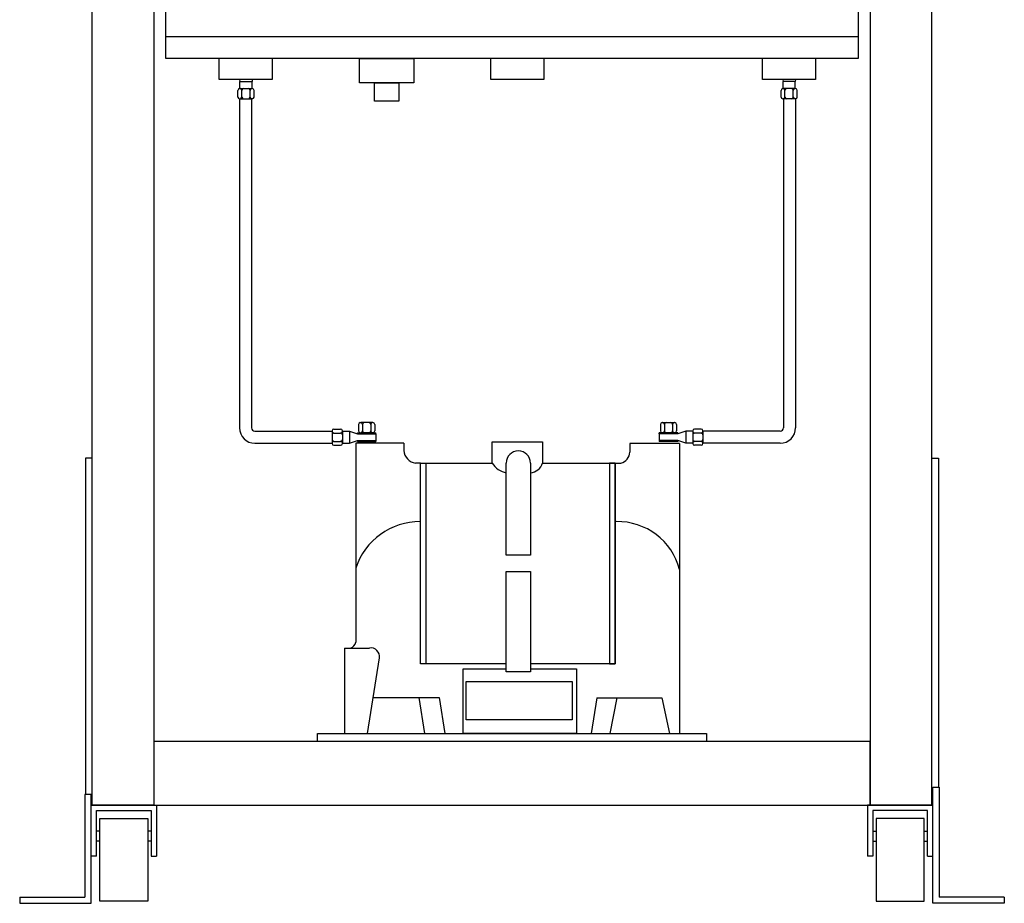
# Model space of a CAD drawing. Extents: x 12116 to 15832, y -17115 to -14055.
# Tile 2 of 7: x 12138 to 12954, y -15447 to -14715. Entities that reach past the tile are written whole.
import ezdxf

# ---------------------------------------------------------------- set-up
doc = ezdxf.new("R2010")
doc.units = 0
for name, color, linetype in [('BARRAMENTO', 30, 'Continuous'), ('ESTRUTURA DE VÁCUO', 2, 'Continuous'), ('ESTRUTURA DISJUNTOR', 1, 'Continuous'), ('TP', 131, 'Continuous')]:
    doc.layers.add(name, color=color, linetype=linetype)

msp = doc.modelspace()

# ---------------------------------------------------------------- linework, layer by layer
at = {"color": 1}
for p, q in [((12320, -14764.63), (12320.39, -14766.29)), ((12320.39, -14772.17), (12320.39, -14766.29)), ((12320.39, -14766.29), (12330.39, -14766.29)), ((12330.65, -14764.63), (12330.39, -14766.29)), ((12330.39, -14772.17), (12330.39, -14766.29)), ((12770.55, -14764.63), (12770.81, -14766.29)), ((12770.81, -14772.17), (12770.81, -14766.29)), ((12780.81, -14766.29), (12770.81, -14766.29)), ((12781.2, -14764.63), (12780.81, -14766.29)), ((12780.81, -14772.17), (12780.81, -14766.29)), ((12318.65, -14779.15), (12318.65, -14773.65)), ((12320.13, -14772.17), (12320.48, -14772.17)), ((12320.48, -14772.17), (12330.3, -14772.17)), ((12321.95, -14779.15), (12321.95, -14773.65)), ((12328.82, -14779.15), (12328.82, -14773.65)), ((12328.82, -14779.15), (12328.82, -14773.65)), ((12330.65, -14772.17), (12330.3, -14772.17)), ((12332.13, -14779.15), (12332.13, -14773.65)), ((12769.07, -14779.15), (12769.07, -14773.65)), ((12770.55, -14772.17), (12770.9, -14772.17)), ((12780.72, -14772.17), (12770.9, -14772.17)), ((12772.38, -14779.15), (12772.38, -14773.65)), ((12772.38, -14779.15), (12772.38, -14773.65)), ((12779.25, -14779.15), (12779.25, -14773.65)), ((12781.07, -14772.17), (12780.72, -14772.17)), ((12782.55, -14779.15), (12782.55, -14773.65)), ((12320.13, -14780.63), (12320.48, -14780.63)), ((12320.48, -14780.63), (12330.3, -14780.63)), ((12330.65, -14780.63), (12330.3, -14780.63)), ((12770.55, -14780.63), (12770.9, -14780.63)), ((12780.72, -14780.63), (12770.9, -14780.63)), ((12781.07, -14780.63), (12780.72, -14780.63)), ((12396.84, -15055.82), (12396.84, -15056.17)), ((12396.84, -15056.17), (12396.84, -15065.99)), ((12398.31, -15054.34), (12403.81, -15054.34)), ((12405.29, -15055.82), (12405.29, -15056.17)), ((12405.29, -15056.08), (12411.17, -15056.08)), ((12405.29, -15056.17), (12405.29, -15065.99)), ((12411.17, -15056.08), (12411.17, -15066.08)), ((12411.17, -15056.08), (12417.74, -15058.38)), ((12418.7, -15050.46), (12418.7, -15055.95)), ((12420.17, -15048.98), (12420.52, -15048.98)), ((12430.35, -15048.98), (12420.52, -15048.98)), ((12422, -15050.46), (12422, -15055.95)), ((12422, -15050.46), (12422, -15055.95)), ((12428.87, -15050.46), (12428.87, -15055.95)), ((12430.7, -15048.98), (12430.35, -15048.98)), ((12432.18, -15050.46), (12432.18, -15055.95)), ((12669.02, -15050.46), (12669.02, -15055.95)), ((12670.5, -15048.98), (12670.85, -15048.98)), ((12670.85, -15048.98), (12680.68, -15048.98)), ((12672.33, -15050.46), (12672.33, -15055.95)), ((12679.2, -15050.46), (12679.2, -15055.95)), ((12679.2, -15050.46), (12679.2, -15055.95)), ((12681.02, -15048.98), (12680.68, -15048.98)), ((12682.5, -15050.46), (12682.5, -15055.95)), ((12690.03, -15056.08), (12683.46, -15058.38)), ((12695.91, -15056.08), (12690.03, -15056.08)), ((12690.03, -15056.08), (12690.03, -15066.08)), ((12695.91, -15055.82), (12695.91, -15056.17)), ((12695.91, -15056.17), (12695.91, -15065.99)), ((12702.89, -15054.34), (12697.39, -15054.34)), ((12704.36, -15055.82), (12704.36, -15056.17)), ((12704.36, -15056.17), (12704.36, -15065.99)), ((12398.31, -15057.65), (12403.81, -15057.65)), ((12398.31, -15064.52), (12403.81, -15064.52)), ((12398.31, -15064.52), (12403.81, -15064.52)), ((12411.17, -15066.08), (12417.74, -15063.78)), ((12417.74, -15058.38), (12417.74, -15057.43)), ((12417.74, -15057.43), (12433.13, -15057.43)), ((12417.74, -15058.38), (12433.13, -15058.38)), ((12417.74, -15063.78), (12433.13, -15063.78)), ((12417.74, -15063.78), (12417.74, -15064.73)), ((12417.74, -15064.73), (12433.13, -15064.73)), ((12420.17, -15057.43), (12420.52, -15057.43)), ((12430.35, -15057.43), (12420.52, -15057.43)), ((12430.7, -15057.43), (12430.35, -15057.43)), ((12433.13, -15058.38), (12433.13, -15057.43)), ((12433.13, -15058.38), (12433.13, -15063.78)), ((12433.13, -15063.78), (12433.13, -15064.73)), ((12683.46, -15057.43), (12668.07, -15057.43)), ((12668.07, -15058.38), (12668.07, -15057.43)), ((12683.46, -15058.38), (12668.07, -15058.38)), ((12668.07, -15058.38), (12668.07, -15063.78)), ((12683.46, -15063.78), (12668.07, -15063.78)), ((12668.07, -15063.78), (12668.07, -15064.73)), ((12683.46, -15064.73), (12668.07, -15064.73)), ((12670.5, -15057.43), (12670.85, -15057.43)), ((12670.85, -15057.43), (12680.68, -15057.43)), ((12681.02, -15057.43), (12680.68, -15057.43)), ((12683.46, -15058.38), (12683.46, -15057.43)), ((12690.03, -15066.08), (12683.46, -15063.78)), ((12683.46, -15063.78), (12683.46, -15064.73)), ((12702.89, -15057.65), (12697.39, -15057.65)), ((12702.89, -15064.52), (12697.39, -15064.52)), ((12702.89, -15064.52), (12697.39, -15064.52)), ((12396.84, -15066.34), (12396.84, -15065.99)), ((12398.31, -15067.82), (12403.81, -15067.82)), ((12405.29, -15066.34), (12405.29, -15065.99)), ((12405.29, -15066.08), (12411.17, -15066.08)), ((12695.91, -15066.08), (12690.03, -15066.08)), ((12695.91, -15066.34), (12695.91, -15065.99)), ((12702.89, -15067.82), (12697.39, -15067.82)), ((12704.36, -15066.34), (12704.36, -15065.99))]:
    msp.add_line(p, q, dxfattribs=at)
for points in [[(12258.8, -14296.01), (12833.18, -14296.01), (12833.18, -14747.09), (12258.8, -14747.09)], [(12833.18, -14747.09), (12258.8, -14747.09), (12258.8, -14728.96), (12833.18, -14728.96)], [(12419.63, -14747.09), (12464.51, -14747.09), (12464.51, -14767.39), (12419.63, -14767.39)], [(12431.87, -14767.39), (12452.27, -14767.39), (12452.27, -14782.68), (12431.87, -14782.68)]]:
    msp.add_lwpolyline(points, close=True, dxfattribs=at)
for centre, start, end in [((12320.13, -14773.65), 90, 180), ((12320.48, -14773.65), 0, 90), ((12323.43, -14773.65), 90, 180), ((12327.35, -14773.65), 0, 90), ((12330.3, -14773.65), 90, 180), ((12330.65, -14773.65), 0, 90), ((12770.55, -14773.65), 90, 180), ((12770.9, -14773.65), 0, 90), ((12773.85, -14773.65), 90, 180), ((12777.77, -14773.65), 0, 90), ((12780.72, -14773.65), 90, 180), ((12781.07, -14773.65), 0, 90), ((12320.13, -14779.15), 180, 270), ((12320.48, -14779.15), 270, 0), ((12323.43, -14779.15), 180, 270), ((12327.35, -14779.15), 270, 0), ((12330.3, -14779.15), 180, 270), ((12330.65, -14779.15), 270, 0), ((12770.55, -14779.15), 180, 270), ((12770.9, -14779.15), 270, 0), ((12773.85, -14779.15), 180, 270), ((12777.77, -14779.15), 270, 0), ((12780.72, -14779.15), 180, 270), ((12781.07, -14779.15), 270, 0), ((12398.31, -15055.82), 90, 180), ((12398.31, -15056.17), 180, 270), ((12403.81, -15055.82), 0, 90), ((12403.81, -15056.17), 270, 0), ((12420.17, -15050.46), 90, 180), ((12420.17, -15055.95), 180, 270), ((12420.52, -15050.46), 0, 90), ((12420.52, -15055.95), 270, 0), ((12423.48, -15050.46), 90, 180), ((12423.48, -15055.95), 180, 270), ((12427.4, -15050.46), 0, 90), ((12427.4, -15055.95), 270, 0), ((12430.35, -15050.46), 90, 180), ((12430.35, -15055.95), 180, 270), ((12430.7, -15050.46), 0, 90), ((12430.7, -15055.95), 270, 0), ((12670.5, -15050.46), 90, 180), ((12670.5, -15055.95), 180, 270), ((12670.85, -15050.46), 0, 90), ((12670.85, -15055.95), 270, 0), ((12673.8, -15050.46), 90, 180), ((12673.8, -15055.95), 180, 270), ((12677.72, -15050.46), 0, 90), ((12677.72, -15055.95), 270, 0), ((12680.68, -15050.46), 90, 180), ((12680.68, -15055.95), 180, 270), ((12681.02, -15050.46), 0, 90), ((12681.02, -15055.95), 270, 0), ((12697.39, -15055.82), 90, 180), ((12697.39, -15056.17), 180, 270), ((12702.89, -15055.82), 0, 90), ((12702.89, -15056.17), 270, 0), ((12398.31, -15059.12), 90, 180), ((12398.31, -15063.04), 180, 270), ((12398.31, -15065.99), 90, 180), ((12403.81, -15059.12), 0, 90), ((12403.81, -15063.04), 270, 0), ((12403.81, -15065.99), 0, 90), ((12697.39, -15059.12), 90, 180), ((12697.39, -15063.04), 180, 270), ((12697.39, -15065.99), 90, 180), ((12702.89, -15059.12), 0, 90), ((12702.89, -15063.04), 270, 0), ((12702.89, -15065.99), 0, 90), ((12398.31, -15066.34), 180, 270), ((12403.81, -15066.34), 270, 0), ((12697.39, -15066.34), 180, 270), ((12702.89, -15066.34), 270, 0)]:
    msp.add_arc(centre, 1.48, start, end, dxfattribs=at)
at = {"layer": 'BARRAMENTO'}
for p, q in [((12320.04, -14780.62), (12320.04, -15053.33)), ((12330.04, -14780.62), (12330.04, -15053.33)), ((12771.16, -14780.62), (12771.16, -15053.33)), ((12781.16, -14780.62), (12781.16, -15053.33)), ((12332.79, -15056.08), (12396.84, -15056.17)), ((12768.41, -15056.08), (12704.36, -15056.17)), ((12332.79, -15066.08), (12396.84, -15066.17)), ((12768.41, -15066.08), (12704.36, -15066.17))]:
    msp.add_line(p, q, dxfattribs=at)
for centre, radius, start, end in [((12332.79, -15053.33), 12.75, 180, 270), ((12332.79, -15053.33), 2.75, 180, 270), ((12768.41, -15053.33), 12.75, 270, 0), ((12768.41, -15053.33), 2.75, 270, 0)]:
    msp.add_arc(centre, radius, start, end, dxfattribs=at)
at = {"layer": 'ESTRUTURA DE VÁCUO'}
for points in [[(12320, -14764.63), (12303.17, -14764.63), (12303.17, -14747.09)], [(12347.15, -14747.09), (12347.15, -14764.63), (12320, -14764.63)], [(12544.3, -14764.63), (12528.46, -14764.63), (12528.46, -14747.09)], [(12572.44, -14747.09), (12572.44, -14764.63), (12528.46, -14764.63)], [(12770.55, -14764.63), (12753.6, -14764.63), (12753.6, -14747.09)], [(12797.58, -14747.09), (12797.58, -14764.63), (12770.55, -14764.63)]]:
    msp.add_lwpolyline(points, dxfattribs=at)
at = {"layer": 'ESTRUTURA DISJUNTOR'}
for p, q in [((12197.93, -15078.56), (12192.38, -15078.56)), ((12192.38, -15078.56), (12192.38, -15357.25)), ((12894.05, -15078.56), (12899.6, -15078.56)), ((12899.6, -15078.56), (12899.6, -15351.28)), ((12196.92, -15366.02), (12251.26, -15366.02)), ((12196.92, -15408.31), (12196.92, -15366.02)), ((12251.26, -15366.02), (12251.26, -15408.31)), ((12895.06, -15366.02), (12840.72, -15366.02)), ((12840.72, -15366.02), (12840.72, -15408.31)), ((12895.06, -15408.31), (12895.06, -15366.02)), ((12201.47, -15370.56), (12246.72, -15370.56)), ((12201.47, -15408.31), (12201.47, -15370.56)), ((12246.72, -15370.56), (12246.72, -15408.31)), ((12890.52, -15370.56), (12845.27, -15370.56)), ((12845.27, -15370.56), (12845.27, -15408.31)), ((12890.52, -15408.31), (12890.52, -15370.56)), ((12204.18, -15387.69), (12201.47, -15387.69)), ((12246.72, -15387.69), (12244, -15387.69)), ((12845.27, -15387.69), (12847.98, -15387.69)), ((12887.8, -15387.69), (12890.52, -15387.69)), ((12204.18, -15395.81), (12201.47, -15395.81)), ((12246.72, -15395.81), (12244, -15395.81)), ((12845.27, -15395.81), (12847.98, -15395.81)), ((12887.8, -15395.81), (12890.52, -15395.81)), ((12201.47, -15408.31), (12196.92, -15408.31)), ((12246.72, -15408.31), (12251.26, -15408.31)), ((12845.27, -15408.31), (12840.72, -15408.31)), ((12890.52, -15408.31), (12895.06, -15408.31)), ((12137.73, -15442.34), (12191.83, -15442.34)), ((12137.73, -15442.34), (12137.73, -15447.43)), ((12137.73, -15447.43), (12191.83, -15447.43)), ((12954.25, -15442.34), (12900.15, -15442.34)), ((12954.25, -15447.43), (12900.15, -15447.43)), ((12954.25, -15442.34), (12954.25, -15447.43))]:
    msp.add_line(p, q, dxfattribs=at)
for points in [[(12197.93, -14304.18), (12248.85, -14304.18), (12248.85, -15366.02), (12197.93, -15366.02)], [(12894.05, -14304.18), (12843.13, -14304.18), (12843.13, -15366.02), (12894.05, -15366.02)], [(12248.85, -15366.02), (12843.13, -15366.02), (12843.13, -15313.4), (12248.85, -15313.4)], [(12204.18, -15377.12), (12244, -15377.12), (12244, -15445.59), (12204.18, -15445.59)], [(12887.8, -15377.12), (12847.98, -15377.12), (12847.98, -15445.59), (12887.8, -15445.59)]]:
    msp.add_lwpolyline(points, close=True, dxfattribs=at)
for points in [[(12191.83, -15447.43), (12196.92, -15447.43), (12196.92, -15357.25), (12191.83, -15357.25), (12191.83, -15442.34)], [(12900.15, -15447.43), (12895.06, -15447.43), (12895.06, -15351.28), (12900.15, -15351.28), (12900.15, -15442.34)]]:
    msp.add_lwpolyline(points, dxfattribs=at)
at = {"layer": 'TP'}
for p, q in [((12456.42, -15066.08), (12416.39, -15066.08)), ((12416.39, -15066.08), (12416.39, -15230.96)), ((12456.42, -15066.08), (12456.42, -15072.1)), ((12529.51, -15082.52), (12529.51, -15064.99)), ((12529.51, -15064.99), (12571.39, -15064.99)), ((12571.39, -15064.99), (12571.39, -15082.52)), ((12684.97, -15066.4), (12643.57, -15066.4)), ((12643.57, -15066.4), (12643.57, -15073.51)), ((12684.97, -15066.4), (12684.97, -15306.57)), ((12470.02, -15082.52), (12465.97, -15082.52)), ((12631.41, -15082.52), (12636.23, -15082.52)), ((12407.11, -15235.84), (12407.11, -15306.57)), ((12407.11, -15235.84), (12427.87, -15235.84)), ((12426.18, -15306.57), (12436.01, -15243.98)), ((12430.84, -15276.95), (12485.69, -15276.95)), ((12468.72, -15276.95), (12473.39, -15306.57)), ((12485.69, -15276.95), (12490.36, -15306.57)), ((12616.28, -15277.19), (12611.7, -15306.57)), ((12616.28, -15277.19), (12670.29, -15277.19)), ((12632.93, -15277.19), (12627.12, -15306.57)), ((12670.29, -15277.19), (12676.64, -15306.57))]:
    msp.add_line(p, q, dxfattribs=at)
for points in [[(12541.21, -15249.03), (12470.02, -15249.03), (12470.02, -15082.52), (12529.51, -15082.52)], [(12561.26, -15082.52), (12561.26, -15158.89), (12541.21, -15158.89), (12541.21, -15082.52)], [(12571.39, -15082.52), (12631.41, -15082.52), (12631.41, -15249.03), (12561.26, -15249.03)], [(12561.26, -15252.96), (12599.48, -15252.96), (12599.48, -15306.57), (12505.62, -15306.57), (12505.62, -15252.96), (12541.21, -15252.96)]]:
    msp.add_lwpolyline(points, dxfattribs=at)
for points in [[(12470.02, -15082.52), (12474.65, -15082.52), (12474.65, -15249.03), (12470.02, -15249.03)], [(12631.41, -15082.52), (12626.94, -15082.52), (12626.94, -15249.03), (12631.41, -15249.03)], [(12541.21, -15172.36), (12561.26, -15172.36), (12561.26, -15255.59), (12541.21, -15255.59)], [(12508.05, -15263.68), (12595.76, -15263.68), (12595.76, -15295.31), (12508.05, -15295.31)], [(12384.66, -15306.57), (12707.32, -15306.57), (12707.32, -15313.4), (12384.66, -15313.4)]]:
    msp.add_lwpolyline(points, close=True, dxfattribs=at)
for centre, radius, start, end in [((12467.14, -15071.86), 10.72, 181.28076, 263.77407), ((12551.24, -15082.52), 10.02, 0, 180), ((12634.36, -15073.51), 9.21, 281.72728, 0), ((12544.63, -15073.15), 17.79, 211.79344, 258.9232), ((12560.12, -15078.8), 11.86, 275.47688, 341.70064), ((12470.02, -15187.69), 56.62, 90, 161.30395), ((12633.6, -15184.11), 53.05, 14.48546, 91.24371), ((12410.57, -15230.14), 5.88, 284.38416, 352.03067), ((12429.04, -15242.8), 7.06, 350.35985, 99.59001)]:
    msp.add_arc(centre, radius, start, end, dxfattribs=at)

doc.saveas('drawing.dxf')
